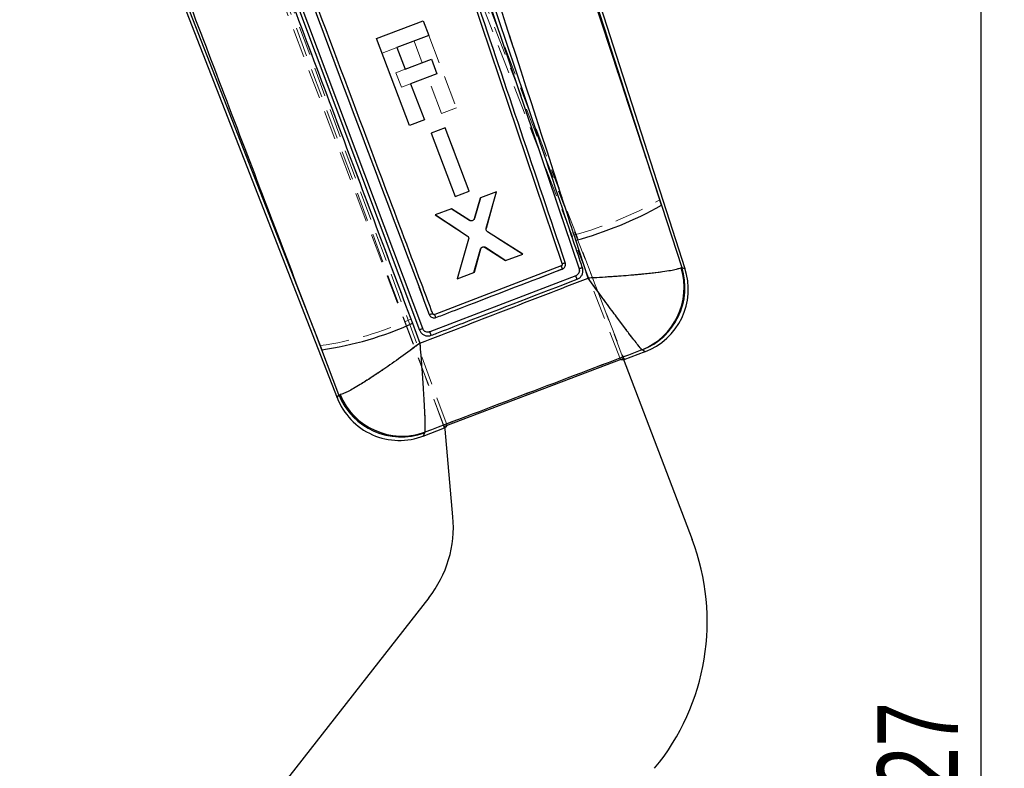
# Paper-space layout 'Folha2' of a CAD drawing. Header units: millimetres. Extents: x 0 to 500, y 59 to 259.
# Tile 15 of 24: x 258 to 301, y 196 to 228. Entities that reach past the tile are written whole.
import ezdxf

# ---------------------------------------------------------------- set-up
doc = ezdxf.new("R2010")
doc.units = ezdxf.units.MM
doc.linetypes.add('HIDDEN', pattern=[1.905, 1.27, -0.635])
doc.layers.add('FORMATO', color=179, linetype='Continuous')
doc.styles.add('SLDTEXTSTYLE0', font='TXT', dxfattribs={"width": 0.75})
doc.dimstyles.new('SLDDIMSTYLE9', dxfattribs={"dimtxt": 3.5, "dimasz": 3.302, "dimexe": 0, "dimexo": 0.0625, "dimgap": 0.875, "dimtad": 1, "dimdec": 0, "dimlfac": 2, "dimrnd": 1e-09, "dimzin": 12, "dimdsep": 46, "dimtxsty": 'SLDTEXTSTYLE0', "dimsah": 1, "dimcen": 0.09, "dimadec": 0, "dimazin": 3, "dimtfac": 1, "dimtofl": 0, "dimtmove": 0, "dimatfit": 3, "dimfxl": 0, "dimfrac": 2, "dimtolj": 1, "dimtzin": 12, "dimarcsym": 0})

# ---------------------------------------------------------------- blocks, each defined once
blk = doc.blocks.new('_D_15')
at = {"layer": 'FORMATO'}
for p, q in [((264.761, 259.468), (300.648, 259.468)), ((299.648, 146.015), (299.648, 259.468)), ((260.266, 146.015), (300.648, 146.015))]:
    blk.add_line(p, q, dxfattribs=at)
for points in [[(299.648, 259.468), (299.14, 256.166), (300.156, 256.166)], [(299.648, 146.015), (300.156, 149.317), (299.14, 149.317)]]:
    blk.add_solid(points, dxfattribs=at)
at = {"layer": 'FORMATO', "insert": (295.137, 192.963), "char_height": 3.5, "attachment_point": 1, "rotation": 90, "style": 'SLDTEXTSTYLE0'}
blk.add_mtext('227', dxfattribs=at)

psp = doc.layouts.new('Folha2')

# ---------------------------------------------------------------- linework, layer by layer
at = {"color": 7, "linetype": 'HIDDEN', "lineweight": 18}
for p, q in [((276.355, 210.752), (260.806, 252.748)), ((276.495, 210.804), (260.902, 252.878)), ((284.01, 213.661), (269.996, 249.605)), ((270.24, 249.357), (284.148, 213.715)), ((277.849, 245.031), (285.71, 220.575)), ((272.901, 243.244), (284.131, 213.709)), ((276.373, 210.759), (265.143, 240.294)), ((270.99, 214.261), (264.126, 231.85)), ((275.702, 227.707), (276.895, 224.571)), ((274.314, 227.179), (273.673, 226.936)), ((275.417, 226.524), (275.06, 227.463)), ((274.275, 226.09), (274.671, 226.24)), ((274.514, 225.462), (274.275, 226.09)), ((276.253, 224.327), (275.656, 225.897)), ((274.91, 225.613), (274.514, 225.462)), ((276.895, 224.571), (276.253, 224.327)), ((276.414, 223.704), (275.8, 223.47)), ((277.457, 220.961), (276.414, 223.704)), ((275.8, 223.47), (276.843, 220.728)), ((276.843, 220.728), (275.8, 223.47)), ((276.843, 220.728), (277.457, 220.961)), ((277.674, 219.768), (277.932, 220.67)), ((277.932, 220.67), (277.674, 219.768)), ((278.636, 220.938), (277.932, 220.67)), ((278.198, 219.339), (278.636, 220.938)), ((286.672, 217.651), (285.71, 220.575)), ((276.674, 220.192), (275.984, 219.93)), ((275.984, 219.93), (277.365, 219.039)), ((277.467, 219.689), (276.674, 220.192)), ((279.764, 218.227), (278.257, 219.186)), ((282, 219.059), (282.603, 217.188)), ((277.423, 218.885), (276.929, 217.149)), ((277.675, 217.433), (277.952, 218.445)), ((278.161, 218.525), (279.046, 217.954)), ((279.046, 217.954), (278.161, 218.525)), ((279.046, 217.954), (279.764, 218.227)), ((275.747, 214.862), (282.072, 217.292)), ((276.929, 217.149), (277.675, 217.433)), ((286.672, 217.651), (286.644, 217.633)), ((286.811, 217.592), (286.672, 217.651)), ((275.311, 214.363), (274.921, 215.408)), ((270.99, 214.261), (271.799, 212.133)), ((284.941, 214.077), (284.952, 214.073)), ((284.952, 214.073), (285.085, 214.003)), ((276.495, 210.804), (284.01, 213.661)), ((271.855, 212.137), (271.799, 212.133)), ((271.799, 212.133), (271.73, 211.992)), ((275.453, 210.34), (275.51, 210.486)), ((275.51, 210.486), (275.521, 210.502))]:
    psp.add_line(p, q, dxfattribs=at)
at = {"color": 7, "linetype": 'Continuous', "lineweight": 25}
for p, q in [((285.783, 220.346), (277.849, 245.031)), ((286.811, 217.592), (277.978, 245.074)), ((278.214, 243.361), (285.783, 220.346)), ((274.163, 241.452), (282.214, 217.593)), ((273.764, 240.67), (281.477, 217.799)), ((267.685, 235.193), (275.298, 214.936)), ((275.435, 215.002), (267.819, 235.257)), ((263.999, 231.802), (271.73, 211.992)), ((264.126, 231.85), (271.06, 214.083)), ((273.431, 227.571), (275.461, 228.343)), ((275.461, 228.343), (275.702, 227.707)), ((274.865, 223.8), (273.431, 227.571)), ((275.702, 227.707), (274.314, 227.18)), ((274.314, 227.18), (274.671, 226.241)), ((274.671, 226.241), (275.814, 226.675)), ((275.814, 226.675), (276.052, 226.047)), ((276.052, 226.047), (274.91, 225.613)), ((274.91, 225.613), (275.507, 224.044)), ((275.507, 224.044), (274.865, 223.8)), ((276.414, 223.704), (275.801, 223.47)), ((277.457, 220.961), (276.414, 223.704)), ((275.801, 223.47), (276.843, 220.728)), ((276.843, 220.728), (277.457, 220.961)), ((277.939, 220.673), (277.681, 219.77)), ((278.629, 220.935), (277.939, 220.673)), ((278.189, 219.352), (278.629, 220.935)), ((285.783, 220.346), (286.67, 217.652)), ((276.682, 220.195), (275.977, 219.927)), ((275.977, 219.927), (277.367, 219.023)), ((277.474, 219.692), (276.682, 220.195)), ((279.771, 218.23), (278.248, 219.199)), ((277.425, 218.87), (276.936, 217.152)), ((282.602, 217.187), (282.072, 218.829)), ((277.654, 217.425), (277.935, 218.439)), ((278.145, 218.518), (279.024, 217.946)), ((279.024, 217.946), (279.771, 218.23)), ((281.436, 217.714), (275.959, 215.608)), ((281.477, 217.799), (281.477, 217.799)), ((282.072, 217.292), (275.747, 214.862)), ((276.936, 217.152), (277.654, 217.425)), ((286.67, 217.652), (286.642, 217.633)), ((275.874, 215.639), (275.87, 215.648)), ((274.989, 215.229), (275.312, 214.364)), ((271.8, 212.135), (271.06, 214.083)), ((284.171, 213.655), (285.085, 214.003)), ((284.95, 214.074), (284.939, 214.078)), ((276.355, 210.752), (284.148, 213.715)), ((284.131, 213.709), (287.118, 205.852)), ((284.148, 213.715), (284.172, 213.655)), ((271.8, 212.135), (271.856, 212.139)), ((275.453, 210.34), (276.378, 210.692)), ((275.522, 210.504), (275.511, 210.488)), ((276.378, 210.692), (276.355, 210.752)), ((276.417, 210.642), (276.373, 210.759)), ((276.749, 206.846), (276.417, 210.642)), ((275.703, 203.327), (257.966, 180.696))]:
    psp.add_line(p, q, dxfattribs=at)
at = {"color": 8, "linetype": 'Continuous', "lineweight": 25}
for p, q in [((286.67, 217.652), (286.811, 217.592)), ((285.085, 214.003), (284.95, 214.074)), ((271.73, 211.992), (271.8, 212.135)), ((275.511, 210.488), (275.453, 210.34))]:
    psp.add_line(p, q, dxfattribs=at)
at = {"color": 7, "linetype": 'Continuous', "lineweight": 25, "flags": 128}
psp.add_lwpolyline([(275.298, 214.936), (275.302, 214.927), (275.305, 214.918)], dxfattribs=at)
at = {"color": 7, "linetype": 'HIDDEN', "lineweight": 18}
for centre, radius, start, end in [((277.769, 234.716), 16.218, 285.1227, 299.3146), ((278.088, 218.406), 0.141, 125.4974, 164.0416), ((286.365, 219.494), 5.24, 199.8559, 201.3918), ((283.859, 216.781), 2.913, 291.8044, 16.9975), ((283.901, 216.781), 2.905, 291.2169, 17.4187), ((268.99, 228.419), 14.299, 278.0403, 294.507), ((274.549, 213.251), 2.916, 202.4485, 289.4622), ((274.498, 213.21), 2.905, 201.7491, 290.3865)]:
    psp.add_arc(centre, radius, start, end, dxfattribs=at)
at = {"color": 7, "linetype": 'Continuous', "lineweight": 25}
for centre, radius, start, end in [((277.856, 234.442), 16.172, 285.1126, 299.3516), ((284.847, 218.923), 3.618, 199.5177, 201.7415), ((283.856, 216.782), 2.913, 291.8167, 16.988), ((283.898, 216.783), 2.905, 291.2225, 17.4131), ((284.057, 216.706), 2.893, 290.2872, 18.5342), ((269.068, 228.217), 14.274, 278.0209, 294.5092), ((274.499, 213.212), 2.906, 201.7549, 290.3807), ((274.55, 213.253), 2.916, 202.456, 289.4525), ((274.425, 213.044), 2.893, 200.8172, 291.4793), ((271.767, 206.411), 5, 321.9124, 4.9852), ((277.771, 202.298), 10, 320.5098, 20.8178)]:
    psp.add_arc(centre, radius, start, end, dxfattribs=at)
at = {"color": 7, "linetype": 'HIDDEN', "lineweight": 18}
for centre, major_axis, start_param, end_param in [((271.219, 246.845), (-12.954, 33.19), 3.081413, 3.133524), ((264.007, 244.103), (-12.37, 33.412), 3.149679, 3.201772)]:
    psp.add_ellipse(centre, major_axis=major_axis, ratio=0.069924, start_param=start_param, end_param=end_param, dxfattribs=at)
at = {"color": 7, "linetype": 'Continuous', "lineweight": 25}
for centre, major_axis, start_param, end_param in [((271.219, 246.845), (-12.954, 33.19), 3.133524, 3.141257), ((264.007, 244.103), (-12.37, 33.412), 3.141928, 3.149679)]:
    psp.add_ellipse(centre, major_axis=major_axis, ratio=0.069924, start_param=start_param, end_param=end_param, dxfattribs=at)
at = {"color": 7, "linetype": 'HIDDEN', "lineweight": 18}
for points, knots in [([(285.71, 220.575), (284.961, 222.851), (282.425, 230.565), (279.888, 238.279), (278.099, 243.716)], [0, 0, 0, 0, 0.295086, 1, 1, 1, 1]), ([(274.483, 242.225), (276.255, 236.784), (278.768, 229.064), (281.264, 221.339), (282, 219.059)], [0, 0, 0, 0, 0.704943, 1, 1, 1, 1]), ([(282.214, 217.593), (280.871, 221.575), (278.184, 229.539), (275.497, 237.501), (274.153, 241.482)], [0, 0, 0, 0, 0.500002, 1, 1, 1, 1]), ([(273.82, 240.963), (275.134, 237.07), (277.733, 229.369), (280.331, 221.667), (281.616, 217.859)], [0, 0, 0, 0, 0.505571, 1, 1, 1, 1]), ([(267.818, 235.257), (269.088, 231.881), (271.627, 225.129), (274.166, 218.378), (275.435, 215.002)], [0, 0, 0, 0, 0.500007, 1, 1, 1, 1]), ([(275.722, 215.606), (274.494, 218.873), (272.023, 225.446), (269.551, 232.019), (268.308, 235.325)], [0, 0, 0, 0, 0.497074, 1, 1, 1, 1]), ([(274.921, 215.408), (273.91, 218.113), (271.705, 224.006), (269.482, 229.893), (268.279, 233.078)], [0, 0, 0, 0, 0.458903, 1, 1, 1, 1]), ([(264.26, 231.902), (265.476, 228.717), (267.72, 222.836), (269.962, 216.956), (270.99, 214.261)], [0, 0, 0, 0, 0.541607, 1, 1, 1, 1]), ([(277.611, 219.687), (277.597, 219.681), (277.568, 219.667), (277.52, 219.667), (277.486, 219.678), (277.47, 219.687), (277.467, 219.689)], [0, 0, 0, 0, 0.312166, 0.624301, 0.937343, 1, 1, 1, 1]), ([(278.006, 218.521), (278.02, 218.528), (278.047, 218.544), (278.094, 218.549), (278.134, 218.54), (278.154, 218.529), (278.161, 218.525)], [0, 0, 0, 0, 0.283625, 0.567231, 0.851448, 1, 1, 1, 1]), ([(281.477, 217.799), (281.479, 217.802), (281.482, 217.806), (281.514, 217.821), (281.56, 217.839), (281.597, 217.852), (281.616, 217.859)], [0, 0, 0, 0, 0.25, 0.5, 0.75, 1, 1, 1, 1]), ([(281.616, 217.859), (281.619, 217.846), (281.63, 217.81), (281.627, 217.746), (281.601, 217.676), (281.553, 217.616), (281.508, 217.594), (281.486, 217.582)], [0, 0, 0, 0, 0.115656, 0.336594, 0.557294, 0.777906, 1, 1, 1, 1]), ([(281.486, 217.582), (281.391, 217.546), (280.917, 217.364), (279.09, 216.662), (277.358, 215.997), (276.005, 215.477)], [0, 0, 0, 0, 0.051864, 0.259319, 1, 1, 1, 1]), ([(282.072, 217.292), (282.088, 217.299), (282.129, 217.318), (282.182, 217.37), (282.22, 217.443), (282.231, 217.522), (282.219, 217.571), (282.214, 217.593)], [0, 0, 0, 0, 0.147099, 0.368113, 0.589476, 0.811099, 1, 1, 1, 1]), ([(282.072, 217.292), (282.076, 217.282), (282.084, 217.262), (282.095, 217.234), (282.105, 217.207), (282.114, 217.184), (282.122, 217.164), (282.127, 217.15), (282.131, 217.142), (282.131, 217.14), (282.132, 217.139)], [0, 0, 0, 0, 0.131342, 0.262684, 0.394026, 0.525368, 0.65671, 0.788052, 0.919394, 1, 1, 1, 1]), ([(282.214, 217.593), (282.233, 217.599), (282.271, 217.612), (282.32, 217.626), (282.355, 217.633), (282.36, 217.632), (282.363, 217.631)], [0, 0, 0, 0, 0.251899, 0.503798, 0.755697, 1, 1, 1, 1]), ([(282.603, 217.188), (282.606, 217.188), (282.938, 217.205), (283.583, 217.243), (284.42, 217.306), (285.107, 217.37), (285.771, 217.445), (286.381, 217.537), (286.558, 217.601), (286.644, 217.633)], [0, 0, 0, 0, 0.001592, 0.17088, 0.331878, 0.459851, 0.5878, 0.796595, 1, 1, 1, 1]), ([(282.603, 217.188), (281.382, 216.715), (278.95, 215.775), (276.52, 214.832), (275.311, 214.363)], [0, 0, 0, 0, 0.502489, 1, 1, 1, 1]), ([(282.603, 217.188), (282.605, 217.185), (282.801, 216.918), (283.18, 216.401), (283.669, 215.739), (284.069, 215.203), (284.453, 214.693), (284.801, 214.239), (284.895, 214.13), (284.941, 214.077)], [0, 0, 0, 0, 0.001592, 0.170881, 0.33188, 0.459852, 0.5878, 0.796595, 1, 1, 1, 1]), ([(275.722, 215.606), (275.741, 215.613), (275.778, 215.627), (275.827, 215.642), (275.862, 215.651), (275.867, 215.649), (275.87, 215.648)], [0, 0, 0, 0, 0.252012, 0.504024, 0.756036, 1, 1, 1, 1]), ([(276.005, 215.477), (275.981, 215.471), (275.933, 215.458), (275.857, 215.471), (275.791, 215.507), (275.745, 215.555), (275.728, 215.592), (275.722, 215.606)], [0, 0, 0, 0, 0.215729, 0.431475, 0.647459, 0.863777, 1, 1, 1, 1]), ([(275.435, 215.002), (275.444, 214.982), (275.465, 214.938), (275.522, 214.884), (275.597, 214.85), (275.676, 214.842), (275.724, 214.855), (275.747, 214.862)], [0, 0, 0, 0, 0.175177, 0.389512, 0.603362, 0.816877, 1, 1, 1, 1]), ([(275.806, 214.708), (275.806, 214.709), (275.805, 214.711), (275.802, 214.719), (275.796, 214.733), (275.789, 214.753), (275.779, 214.777), (275.769, 214.803), (275.758, 214.832), (275.75, 214.852), (275.747, 214.862)], [0, 0, 0, 0, 0.073801, 0.206116, 0.33843, 0.470744, 0.603058, 0.735372, 0.867686, 1, 1, 1, 1]), ([(275.311, 214.363), (275.309, 214.361), (275.033, 214.154), (274.493, 213.758), (273.782, 213.259), (273.192, 212.865), (272.652, 212.523), (272.139, 212.23), (271.952, 212.169), (271.855, 212.137)], [0, 0, 0, 0, 0.001605, 0.178681, 0.346563, 0.47953, 0.612466, 0.797738, 1, 1, 1, 1]), ([(275.311, 214.363), (275.311, 214.36), (275.34, 214.018), (275.391, 213.358), (275.451, 212.515), (275.492, 211.839), (275.522, 211.243), (275.539, 210.713), (275.527, 210.574), (275.521, 210.502)], [0, 0, 0, 0, 0.001605, 0.178687, 0.346568, 0.479538, 0.612477, 0.797748, 1, 1, 1, 1]), ([(275.521, 210.502), (277.092, 211.098), (280.232, 212.289), (283.372, 213.481), (284.941, 214.077)], [0, 0, 0, 0, 0.500339, 1, 1, 1, 1])]:
    psp.add_open_spline(points, degree=3, knots=knots, dxfattribs=at)
at = {"color": 7, "linetype": 'Continuous', "lineweight": 25}
for points, knots in [([(282.072, 218.829), (281.946, 219.22), (279.466, 226.904), (276.967, 234.58), (274.594, 241.867)], [0, 0, 0, 0, 0.050847, 1, 1, 1, 1]), ([(282.363, 217.631), (282.331, 217.727), (282.169, 218.207), (281.49, 220.221), (278.841, 228.079), (276.32, 235.552), (274.316, 241.492)], [0, 0, 0, 0, 0.0120562, 0.0602811, 0.2531807, 1, 1, 1, 1]), ([(281.616, 217.859), (280.331, 221.667), (277.733, 229.369), (275.134, 237.07), (273.82, 240.964)], [0, 0, 0, 0, 0.494427, 1, 1, 1, 1]), ([(268.308, 235.325), (269.551, 232.019), (272.023, 225.446), (274.494, 218.874), (275.722, 215.607)], [0, 0, 0, 0, 0.502927, 1, 1, 1, 1]), ([(275.87, 215.648), (275.85, 215.704), (275.687, 216.137), (274.955, 218.086), (272.517, 224.574), (270.22, 230.683), (268.493, 235.278)], [0, 0, 0, 0, 0.008431, 0.0663, 0.297778, 1, 1, 1, 1]), ([(268.278, 233.077), (269.463, 229.941), (271.709, 223.994), (273.937, 218.042), (274.989, 215.229)], [0, 0, 0, 0, 0.527435, 1, 1, 1, 1]), ([(271.06, 214.083), (269.99, 216.886), (267.725, 222.826), (265.458, 228.766), (264.262, 231.903)], [0, 0, 0, 0, 0.472047, 1, 1, 1, 1]), ([(277.574, 219.673), (277.558, 219.672), (277.527, 219.669), (277.493, 219.681), (277.476, 219.69), (277.474, 219.692)], [0, 0, 0, 0, 0.453215, 0.906387, 1, 1, 1, 1]), ([(277.681, 219.77), (277.675, 219.755), (277.663, 219.726), (277.627, 219.693), (277.595, 219.678), (277.577, 219.674), (277.574, 219.673)], [0, 0, 0, 0, 0.312395, 0.630867, 0.943915, 1, 1, 1, 1]), ([(277.367, 219.023), (277.379, 219.013), (277.404, 218.994), (277.425, 218.951), (277.433, 218.908), (277.427, 218.881), (277.425, 218.87)], [0, 0, 0, 0, 0.266373, 0.53271, 0.799802, 1, 1, 1, 1]), ([(278.248, 219.199), (278.236, 219.209), (278.211, 219.228), (278.189, 219.27), (278.182, 219.314), (278.187, 219.341), (278.189, 219.352)], [0, 0, 0, 0, 0.265566, 0.531097, 0.797389, 1, 1, 1, 1]), ([(277.935, 218.439), (277.941, 218.453), (277.953, 218.483), (277.988, 218.516), (278.023, 218.534), (278.047, 218.538), (278.054, 218.539)], [0, 0, 0, 0, 0.285863, 0.57178, 0.856444, 1, 1, 1, 1]), ([(278.054, 218.539), (278.07, 218.539), (278.102, 218.54), (278.131, 218.525), (278.145, 218.518)], [0, 0, 0, 0, 0.50091, 1, 1, 1, 1]), ([(281.477, 217.799), (281.479, 217.792), (281.482, 217.777), (281.477, 217.754), (281.466, 217.734), (281.451, 217.72), (281.44, 217.715), (281.436, 217.714)], [0, 0, 0, 0, 0.2177431, 0.4389093, 0.6604285, 0.8825758, 1, 1, 1, 1]), ([(281.477, 217.799), (281.479, 217.802), (281.482, 217.806), (281.514, 217.821), (281.56, 217.839), (281.597, 217.852), (281.616, 217.859)], [0, 0, 0, 0, 0.25, 0.5, 0.75, 1, 1, 1, 1]), ([(281.486, 217.582), (281.509, 217.594), (281.554, 217.617), (281.601, 217.676), (281.627, 217.746), (281.63, 217.81), (281.619, 217.846), (281.616, 217.859)], [0, 0, 0, 0, 0.229957, 0.442689, 0.663389, 0.884332, 1, 1, 1, 1]), ([(276.008, 215.478), (276.102, 215.514), (276.576, 215.696), (278.402, 216.398), (280.133, 217.063), (281.486, 217.582)], [0, 0, 0, 0, 0.0518856, 0.2594278, 1, 1, 1, 1]), ([(282.214, 217.593), (282.218, 217.576), (282.23, 217.532), (282.224, 217.458), (282.191, 217.383), (282.138, 217.324), (282.093, 217.302), (282.072, 217.292)], [0, 0, 0, 0, 0.148693, 0.369715, 0.590401, 0.81095, 1, 1, 1, 1]), ([(282.132, 217.14), (282.132, 217.14), (282.131, 217.142), (282.127, 217.15), (282.122, 217.164), (282.114, 217.184), (282.105, 217.207), (282.094, 217.234), (282.083, 217.262), (282.076, 217.282), (282.072, 217.292)], [0, 0, 0, 0, 0.0804489, 0.2118133, 0.3431777, 0.4745421, 0.6059066, 0.737271, 0.8686355, 1, 1, 1, 1]), ([(282.132, 217.14), (282.172, 217.16), (282.251, 217.2), (282.336, 217.305), (282.383, 217.43), (282.387, 217.544), (282.369, 217.609), (282.363, 217.631)], [0, 0, 0, 0, 0.22096, 0.441878, 0.662786, 0.883901, 1, 1, 1, 1]), ([(282.363, 217.631), (282.36, 217.632), (282.355, 217.633), (282.32, 217.626), (282.271, 217.612), (282.233, 217.599), (282.214, 217.593)], [0, 0, 0, 0, 0.244328, 0.496219, 0.748109, 1, 1, 1, 1]), ([(286.642, 217.633), (286.555, 217.602), (286.379, 217.537), (285.77, 217.445), (285.105, 217.37), (284.418, 217.306), (283.581, 217.242), (282.937, 217.204), (282.605, 217.188), (282.602, 217.187)], [0, 0, 0, 0, 0.20294, 0.411852, 0.539873, 0.667919, 0.829015, 0.998408, 1, 1, 1, 1]), ([(275.312, 214.364), (276.52, 214.833), (278.95, 215.776), (281.38, 216.715), (282.602, 217.187)], [0, 0, 0, 0, 0.497531, 1, 1, 1, 1]), ([(275.807, 214.708), (275.889, 214.74), (276.35, 214.917), (278.458, 215.728), (280.484, 216.507), (282.132, 217.14)], [0, 0, 0, 0, 0.038919, 0.21866, 1, 1, 1, 1]), ([(284.939, 214.078), (284.893, 214.131), (284.799, 214.24), (284.451, 214.693), (284.067, 215.203), (283.667, 215.739), (283.178, 216.401), (282.799, 216.917), (282.603, 217.185), (282.602, 217.187)], [0, 0, 0, 0, 0.2029402, 0.4118519, 0.5398723, 0.6679174, 0.8290142, 0.9984076, 1, 1, 1, 1]), ([(275.722, 215.607), (275.741, 215.613), (275.778, 215.627), (275.827, 215.642), (275.862, 215.651), (275.867, 215.649), (275.87, 215.648)], [0, 0, 0, 0, 0.251989, 0.503978, 0.755967, 1, 1, 1, 1]), ([(275.722, 215.607), (275.728, 215.592), (275.745, 215.555), (275.791, 215.507), (275.857, 215.471), (275.933, 215.458), (275.983, 215.471), (276.008, 215.478)], [0, 0, 0, 0, 0.135292, 0.350109, 0.564592, 0.77884, 1, 1, 1, 1]), ([(275.959, 215.608), (275.951, 215.606), (275.936, 215.602), (275.912, 215.606), (275.892, 215.617), (275.88, 215.63), (275.875, 215.638), (275.874, 215.639)], [0, 0, 0, 0, 0.2392483, 0.4785101, 0.7173899, 0.9555429, 1, 1, 1, 1]), ([(275.305, 214.918), (275.327, 214.879), (275.37, 214.802), (275.48, 214.721), (275.607, 214.679), (275.721, 214.681), (275.785, 214.701), (275.807, 214.708)], [0, 0, 0, 0, 0.221584, 0.443155, 0.664556, 0.885648, 1, 1, 1, 1]), ([(275.747, 214.862), (275.729, 214.856), (275.684, 214.843), (275.61, 214.847), (275.533, 214.877), (275.47, 214.93), (275.446, 214.979), (275.435, 215.002)], [0, 0, 0, 0, 0.148307, 0.362796, 0.577758, 0.793536, 1, 1, 1, 1]), ([(275.807, 214.708), (275.807, 214.709), (275.806, 214.711), (275.802, 214.719), (275.796, 214.733), (275.789, 214.753), (275.779, 214.777), (275.769, 214.803), (275.758, 214.832), (275.75, 214.852), (275.747, 214.862)], [0, 0, 0, 0, 0.073776, 0.206094, 0.338411, 0.470729, 0.603047, 0.735364, 0.867682, 1, 1, 1, 1]), ([(275.312, 214.364), (275.309, 214.363), (275.034, 214.156), (274.495, 213.761), (273.785, 213.262), (273.195, 212.868), (272.654, 212.526), (272.141, 212.232), (271.954, 212.171), (271.856, 212.139)], [0, 0, 0, 0, 0.001605, 0.178403, 0.346054, 0.479146, 0.612208, 0.797595, 1, 1, 1, 1]), ([(275.312, 214.364), (275.312, 214.361), (275.34, 214.02), (275.392, 213.361), (275.451, 212.519), (275.492, 211.843), (275.523, 211.246), (275.54, 210.716), (275.528, 210.576), (275.522, 210.504)], [0, 0, 0, 0, 0.001605, 0.178408, 0.34606, 0.479154, 0.612217, 0.797605, 1, 1, 1, 1]), ([(284.939, 214.078), (283.371, 213.483), (280.231, 212.291), (277.092, 211.1), (275.522, 210.504)], [0, 0, 0, 0, 0.4996449, 1, 1, 1, 1])]:
    psp.add_open_spline(points, degree=3, knots=knots, dxfattribs=at)
for points in [[(276.008, 215.478), (276.001, 215.495), (275.988, 215.53), (275.972, 215.573), (275.961, 215.602), (275.959, 215.606), (275.959, 215.608)], [(275.435, 215.002), (275.416, 214.995), (275.379, 214.981), (275.334, 214.96), (275.303, 214.944), (275.3, 214.939), (275.298, 214.936)]]:
    psp.add_open_spline(points, degree=3, dxfattribs=at)
at = {"color": 7, "linetype": 'HIDDEN', "lineweight": 18}
for points in [[(275.959, 215.608), (275.959, 215.606), (275.96, 215.602), (275.971, 215.572), (275.986, 215.53), (275.999, 215.495), (276.005, 215.477)], [(275.298, 214.936), (275.3, 214.939), (275.303, 214.944), (275.334, 214.96), (275.379, 214.981), (275.416, 214.995), (275.435, 215.002)]]:
    psp.add_open_spline(points, degree=3, dxfattribs=at)

# ---------------------------------------------------------------- dimensions: what is measured, and where the dimension line sits
at = {"layer": 'FORMATO'}
dim = psp.add_linear_dim(base=(299.648, 259.468), p1=(259.266, 146.015), p2=(263.761, 259.468), angle=90, dimstyle='SLDDIMSTYLE9', dxfattribs=at)
dim.commit()
dim.dimension.update_dxf_attribs({"geometry": '_D_15', "text_midpoint": (299.648, 196.842), "dimtype": 160})

doc.saveas('drawing.dxf')
